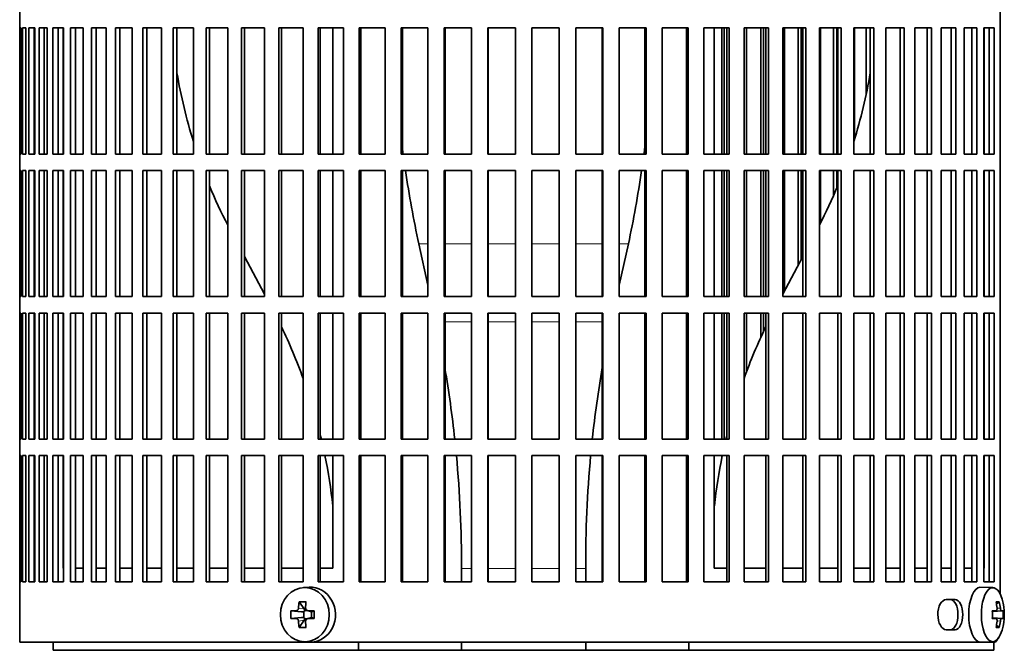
# Model space of a CAD drawing. Header units: millimetres. Extents: x 160 to 756, y -1041 to 1345.
# Tile 7 of 15: x 164 to 344, y 43 to 158. Entities that reach past the tile are written whole.
import ezdxf

# ---------------------------------------------------------------- set-up
doc = ezdxf.new("R2010")
doc.units = ezdxf.units.MM
for name, color, linetype in [('M5X8_UNI7687', 7, 'Continuous'), ('VSI134_FILTRO_A', 7, 'Continuous'), ('VSI134_FILTRO_B', 7, 'Continuous'), ('VSI134_SUPPORTO_', 7, 'Continuous')]:
    doc.layers.add(name, color=color, linetype=linetype)

# ---------------------------------------------------------------- blocks, each defined once
blk = doc.blocks.new('SE')
at = {"layer": 'M5X8_UNI7687', "color": 7, "linetype": 'Continuous', "lineweight": 35}
for p, q in [((217.14, 54.67), (216.09, 54.61)), ((341.96, 54.61), (339.7, 54.68)), ((213.81, 50.38), (215.76, 50.22)), ((215.3, 52.02), (216.21, 50.72)), ((216.35, 50.43), (216.84, 50.43)), ((216.83, 50.41), (217.59, 50.21)), ((218.05, 50.38), (217.63, 50.22)), ((341.86, 50.33), (342.53, 50.39)), ((343.83, 50.38), (341.86, 50.23)), ((343.13, 52.02), (342.62, 51.63)), ((213.81, 48.99), (215.76, 49.15)), ((215.3, 47.35), (216.21, 48.65)), ((216.18, 49.12), (216.18, 50.25)), ((216.8, 48.93), (216.35, 48.93)), ((217.59, 49.15), (216.83, 48.96)), ((217.54, 50.23), (217.54, 49.14)), ((218.05, 48.99), (217.63, 49.15)), ((343.83, 48.99), (341.86, 49.13)), ((342.53, 48.97), (341.86, 49.04)), ((343.13, 47.35), (342.62, 47.74)), ((216.09, 44.76), (217.14, 44.69)), ((339.7, 44.68), (341.96, 44.75))]:
    blk.add_line(p, q, dxfattribs=at)
at = {"layer": 'M5X8_UNI7687', "color": 4, "linetype": 'Continuous', "lineweight": 9}
for p, q in [((215.76, 50.22), (214.75, 50.39)), ((215.2, 50.89), (216.21, 50.72)), ((216.94, 50.39), (217.63, 50.22)), ((343.54, 50.39), (341.86, 50.24)), ((341.86, 50.33), (342.51, 50.39)), ((342.72, 50.84), (343.32, 50.89)), ((214.75, 48.97), (215.76, 49.15)), ((216.21, 48.65), (215.2, 48.48)), ((217.63, 49.15), (216.94, 48.97)), ((341.86, 49.13), (343.54, 48.97)), ((342.51, 48.97), (341.86, 49.04)), ((343.32, 48.48), (342.72, 48.53))]:
    blk.add_line(p, q, dxfattribs=at)
at = {"layer": 'M5X8_UNI7687', "color": 7, "linetype": 'Continuous', "lineweight": 35}
for centre, radius, start, end in [((334.05, 49.68), 10, 343.7273, 16.2727), ((224.39, 49.68), 10.6, 176.2556, 183.7444), ((216.95, 50.86), 0.465, 175.8523, 268.5202), ((168.69, 49.68), 49.36, 359.1963, 0.8037), ((334.43, 49.68), 9.42, 355.7871, 4.2129), ((216.95, 48.51), 0.465, 91.4799, 184.1476)]:
    blk.add_arc(centre, radius, start, end, dxfattribs=at)
blk.add_ellipse((216.35, 49.68), major_axis=(0, -4.93), ratio=0.906308, dxfattribs=at)
for centre, major_axis, ratio, start_param, end_param in [((217.41, 49.68), (0, -5), 0.906308, 0, 3.201231), ((339.67, 49.68), (0, -5), 0.422618, 3.141593, 6.283185), ((341.94, 49.68), (0, -4.93), 0.422618, 2.175256, 6.283185), ((220.02, 49.53), (-9.99, 0.37), 0.07899, -1.011873, -0.897313), ((220.16, 49.68), (0, 10), 0.5, 1.335108, 1.449667), ((219.1, 46.62), (-8.86, 2.7), 0.529916, -1.123958, -0.974266), ((215.95, 50.69), (0.019, -0.502), 0.906042, 0.483343, 1.010141), ((215.75, 50.72), (0.561, -0.512), 0.450112, 0.58713, 1.105331), ((219.88, 49.68), (0, 10), 0.34202, 1.335108, 1.449667), ((220.02, 49.53), (-9.99, 0.37), 0.07899, -1.36869, -1.254131), ((334.06, 49.53), (9.97, 0.79), 0.036834, 0.556003, 0.670562), ((337.35, 49.68), (0, -9.26), 0.488139, 1.49595, 1.645642), ((336.05, 46.62), (7.75, 5.06), 0.247104, 0.286808, 0.4365), ((334.13, 49.68), (0, 10), 0.866025, 4.833518, 4.948078), ((334, 49.68), (0, 10), 0.939693, 4.833518, 4.948078), ((334.06, 49.53), (9.97, 0.79), 0.036834, 0.199185, 0.313745), ((220.02, 49.84), (-9.99, -0.37), 0.07899, 0.897313, 1.011873), ((215.75, 50.72), (0.85, -0.111), 0.58208, 4.795805, 5.314006), ((215.75, 48.65), (0.85, 0.111), 0.58208, 0.96918, 1.487381), ((215.95, 48.68), (0.019, 0.502), 0.906042, 5.273044, 5.799842), ((215.75, 48.65), (0.561, 0.512), 0.450112, 5.177855, 5.696055), ((220.02, 49.84), (-9.99, -0.37), 0.07899, 1.254131, 1.36869), ((217.63, 50.72), (0.03, 0.507), 0.355475, 3.073309, 3.29989), ((217.63, 48.65), (0.03, -0.507), 0.355475, 2.983295, 3.209876), ((334.06, 49.84), (9.97, -0.79), 0.036834, -0.670562, -0.556003), ((334.06, 49.84), (9.97, -0.79), 0.036834, -0.313745, -0.199185), ((220.16, 49.68), (0, -10), 0.5, -1.449667, -1.335108), ((219.1, 52.75), (-8.86, -2.7), 0.529916, 0.974266, 1.123958), ((219.88, 49.68), (0, -10), 0.34202, -1.449667, -1.335108), ((341.94, 49.68), (0, -4.93), 0.422618, 0, 0.966337), ((334.13, 49.68), (0, -10), 0.866025, 1.335108, 1.449667), ((336.05, 52.75), (7.75, -5.06), 0.247104, -0.4365, -0.286808), ((334, 49.68), (0, -10), 0.939693, 1.335108, 1.449667), ((217.41, 49.68), (0, -5), 0.906308, 6.223547, 6.283185), ((339.67, 49.68), (0, -5), 0.422618, 0, 0.012961)]:
    blk.add_ellipse(centre, major_axis=major_axis, ratio=ratio, start_param=start_param, end_param=end_param, dxfattribs=at)
for points in [[(214.75, 50.39), (214.76, 50.39), (214.79, 50.4), (214.84, 50.4), (214.87, 50.42), (214.91, 50.43), (214.95, 50.45), (214.99, 50.48), (215.02, 50.51), (215.06, 50.54), (215.09, 50.58), (215.12, 50.62), (215.14, 50.66), (215.16, 50.7), (215.17, 50.75), (215.19, 50.79), (215.2, 50.84), (215.2, 50.87), (215.2, 50.89)], [(342.51, 50.39), (342.52, 50.39), (342.54, 50.4), (342.57, 50.4), (342.59, 50.42), (342.61, 50.43), (342.63, 50.45), (342.65, 50.48), (342.67, 50.51), (342.68, 50.54), (342.7, 50.58), (342.71, 50.62), (342.72, 50.66), (342.72, 50.7), (342.73, 50.75), (342.73, 50.79), (342.73, 50.84), (342.73, 50.87), (342.72, 50.89)], [(343.32, 50.89), (343.33, 50.87), (343.33, 50.84), (343.34, 50.79), (343.35, 50.75), (343.36, 50.7), (343.37, 50.66), (343.38, 50.62), (343.39, 50.58), (343.41, 50.54), (343.42, 50.51), (343.44, 50.48), (343.46, 50.45), (343.47, 50.43), (343.49, 50.42), (343.5, 50.4), (343.52, 50.4), (343.53, 50.39), (343.54, 50.39)], [(215.2, 48.48), (215.2, 48.49), (215.2, 48.53), (215.19, 48.57), (215.17, 48.62), (215.16, 48.66), (215.14, 48.71), (215.12, 48.75), (215.09, 48.79), (215.06, 48.83), (215.02, 48.86), (214.99, 48.89), (214.95, 48.91), (214.91, 48.93), (214.87, 48.95), (214.84, 48.96), (214.79, 48.97), (214.76, 48.97), (214.75, 48.97)], [(342.72, 48.48), (342.73, 48.49), (342.73, 48.53), (342.73, 48.57), (342.73, 48.62), (342.72, 48.66), (342.72, 48.71), (342.71, 48.75), (342.7, 48.79), (342.68, 48.83), (342.67, 48.86), (342.65, 48.89), (342.63, 48.91), (342.61, 48.93), (342.59, 48.95), (342.57, 48.96), (342.54, 48.97), (342.52, 48.97), (342.51, 48.97)], [(343.54, 48.97), (343.53, 48.97), (343.52, 48.97), (343.5, 48.96), (343.49, 48.95), (343.47, 48.93), (343.46, 48.91), (343.44, 48.89), (343.42, 48.86), (343.41, 48.83), (343.39, 48.79), (343.38, 48.75), (343.37, 48.71), (343.36, 48.66), (343.35, 48.62), (343.34, 48.57), (343.33, 48.53), (343.33, 48.49), (343.32, 48.48)]]:
    blk.add_open_spline(points, degree=3, dxfattribs=at)
at = {"layer": 'VSI134_FILTRO_A', "color": 7, "linetype": 'Continuous', "lineweight": 35}
for p, q in [((164.29, 245.68), (164.29, 44.68)), ((343.28, 230.68), (343.28, 53.46)), ((164.3, 156.68), (164.3, 133.68)), ((164.52, 156.68), (164.3, 156.68)), ((164.52, 156.68), (164.52, 133.68)), ((164.78, 156.68), (164.78, 133.68)), ((165.44, 156.68), (164.78, 156.68)), ((165.44, 156.68), (165.44, 133.68)), ((165.96, 156.68), (165.96, 133.68)), ((167.04, 156.68), (165.96, 156.68)), ((166.94, 156.68), (166.94, 133.68)), ((167.04, 156.68), (167.04, 133.68)), ((167.83, 156.68), (167.83, 133.68)), ((169.33, 156.68), (167.83, 156.68)), ((168.78, 156.68), (168.78, 133.68)), ((169.33, 156.68), (169.33, 133.68)), ((170.37, 156.68), (170.37, 133.68)), ((172.28, 156.68), (170.37, 156.68)), ((171.29, 156.68), (171.29, 133.68)), ((172.28, 156.68), (172.28, 133.68)), ((173.56, 156.68), (173.56, 133.68)), ((175.87, 156.68), (173.56, 156.68)), ((174.45, 156.68), (174.45, 133.68)), ((175.87, 156.68), (175.87, 133.68)), ((177.38, 156.68), (177.38, 133.68)), ((180.07, 156.68), (177.38, 156.68)), ((178.23, 156.68), (178.23, 133.68)), ((180.07, 156.68), (180.07, 133.68)), ((181.81, 156.68), (181.81, 133.68)), ((184.85, 156.68), (181.81, 156.68)), ((182.6, 156.68), (182.6, 133.68)), ((184.85, 156.68), (184.85, 133.68)), ((186.8, 156.68), (186.8, 133.68)), ((190.17, 156.68), (186.8, 156.68)), ((187.53, 156.68), (187.53, 133.68)), ((190.17, 156.68), (190.17, 133.68)), ((196, 156.68), (192.32, 156.68)), ((192.32, 156.68), (192.32, 133.68)), ((192.99, 156.68), (192.99, 133.68)), ((196, 156.68), (196, 133.68)), ((202.29, 156.68), (198.32, 156.68)), ((198.32, 156.68), (198.32, 133.68)), ((198.93, 156.68), (198.93, 133.68)), ((202.29, 156.68), (202.29, 133.68)), ((208.98, 156.68), (204.77, 156.68)), ((204.77, 156.68), (204.77, 133.68)), ((205.31, 156.68), (205.31, 133.68)), ((208.98, 156.68), (208.98, 133.68)), ((216.04, 156.68), (211.61, 156.68)), ((211.61, 156.68), (211.61, 133.68)), ((212.07, 156.68), (212.07, 133.68)), ((216.04, 156.68), (216.04, 133.68)), ((223.41, 156.68), (218.79, 156.68)), ((218.79, 156.68), (218.79, 133.68)), ((219.17, 156.68), (219.17, 133.68)), ((223.41, 156.68), (223.41, 133.68)), ((231.02, 156.68), (226.25, 156.68)), ((226.25, 156.68), (226.25, 133.68)), ((226.55, 156.68), (226.55, 133.68)), ((231.02, 156.68), (231.02, 133.68)), ((238.83, 156.68), (233.94, 156.68)), ((233.94, 156.68), (233.94, 133.68)), ((234.16, 156.68), (234.16, 133.68)), ((238.83, 156.68), (238.83, 133.68)), ((246.76, 156.68), (241.81, 156.68)), ((241.81, 156.68), (241.81, 133.68)), ((241.94, 156.68), (241.94, 133.68)), ((246.76, 156.68), (246.76, 133.68)), ((254.78, 156.68), (249.78, 156.68)), ((249.78, 156.68), (249.78, 133.68)), ((249.82, 156.68), (249.82, 133.68)), ((254.78, 156.68), (254.78, 133.68)), ((262.8, 156.68), (257.8, 156.68)), ((257.8, 156.68), (257.8, 133.68)), ((262.76, 156.68), (262.76, 133.68)), ((262.8, 156.68), (262.8, 133.68)), ((270.77, 156.68), (265.82, 156.68)), ((265.82, 156.68), (265.82, 133.68)), ((270.64, 156.68), (270.64, 133.68)), ((270.77, 156.68), (270.77, 133.68)), ((278.64, 156.68), (273.75, 156.68)), ((273.75, 156.68), (273.75, 133.68)), ((278.42, 156.68), (278.42, 133.68)), ((278.64, 156.68), (278.64, 133.68)), ((286.33, 156.68), (281.56, 156.68)), ((281.56, 156.68), (281.56, 133.68)), ((286.03, 156.68), (286.03, 133.68)), ((286.33, 156.68), (286.33, 133.68)), ((293.79, 156.68), (289.17, 156.68)), ((289.17, 156.68), (289.17, 133.68)), ((293.41, 156.68), (293.41, 133.68)), ((293.79, 156.68), (293.79, 133.68)), ((300.97, 156.68), (296.54, 156.68)), ((296.54, 156.68), (296.54, 133.68)), ((300.51, 156.68), (300.51, 133.68)), ((300.97, 156.68), (300.97, 133.68)), ((307.81, 156.68), (303.59, 156.68)), ((303.59, 156.68), (303.59, 133.68)), ((307.27, 156.68), (307.27, 133.68)), ((307.81, 156.68), (307.81, 133.68)), ((314.26, 156.68), (310.29, 156.68)), ((310.29, 156.68), (310.29, 133.68)), ((313.65, 156.68), (313.65, 133.68)), ((314.26, 156.68), (314.26, 133.68)), ((320.26, 156.68), (316.58, 156.68)), ((316.58, 156.68), (316.58, 133.68)), ((319.59, 156.68), (319.59, 133.68)), ((320.26, 156.68), (320.26, 133.68)), ((325.78, 156.68), (322.41, 156.68)), ((322.41, 156.68), (322.41, 133.68)), ((325.05, 156.68), (325.05, 133.68)), ((325.78, 156.68), (325.78, 133.68)), ((330.77, 156.68), (327.73, 156.68)), ((327.73, 156.68), (327.73, 133.68)), ((329.98, 156.68), (329.98, 133.68)), ((330.77, 156.68), (330.77, 133.68)), ((335.2, 156.68), (332.51, 156.68)), ((332.51, 156.68), (332.51, 133.68)), ((334.35, 156.68), (334.35, 133.68)), ((335.2, 156.68), (335.2, 133.68)), ((339.02, 156.68), (336.71, 156.68)), ((336.71, 156.68), (336.71, 133.68)), ((338.13, 156.68), (338.13, 133.68)), ((339.02, 156.68), (339.02, 133.68)), ((342.21, 156.68), (340.3, 156.68)), ((340.3, 156.68), (340.3, 133.68)), ((341.29, 156.68), (341.29, 133.68)), ((342.21, 156.68), (342.21, 133.68)), ((164.52, 133.68), (164.3, 133.68)), ((165.44, 133.68), (164.78, 133.68)), ((167.04, 133.68), (165.96, 133.68)), ((169.33, 133.68), (167.83, 133.68)), ((172.28, 133.68), (170.37, 133.68)), ((175.87, 133.68), (173.56, 133.68)), ((180.07, 133.68), (177.38, 133.68)), ((184.85, 133.68), (181.81, 133.68)), ((190.17, 133.68), (186.8, 133.68)), ((196, 133.68), (192.32, 133.68)), ((202.29, 133.68), (198.32, 133.68)), ((208.98, 133.68), (204.77, 133.68)), ((216.04, 133.68), (211.61, 133.68)), ((223.41, 133.68), (218.79, 133.68)), ((231.02, 133.68), (226.25, 133.68)), ((238.83, 133.68), (233.94, 133.68)), ((246.76, 133.68), (241.81, 133.68)), ((254.78, 133.68), (249.78, 133.68)), ((262.8, 133.68), (257.8, 133.68)), ((270.77, 133.68), (265.82, 133.68)), ((278.64, 133.68), (273.75, 133.68)), ((286.33, 133.68), (281.56, 133.68)), ((293.79, 133.68), (289.17, 133.68)), ((300.97, 133.68), (296.54, 133.68)), ((307.81, 133.68), (303.59, 133.68)), ((314.26, 133.68), (310.29, 133.68)), ((320.26, 133.68), (316.58, 133.68)), ((325.78, 133.68), (322.41, 133.68)), ((330.77, 133.68), (327.73, 133.68)), ((335.2, 133.68), (332.51, 133.68)), ((339.02, 133.68), (336.71, 133.68)), ((342.21, 133.68), (340.3, 133.68)), ((164.3, 130.68), (164.3, 107.68)), ((164.52, 130.68), (164.3, 130.68)), ((164.52, 130.68), (164.52, 107.68)), ((164.78, 130.68), (164.78, 107.68)), ((165.44, 130.68), (164.78, 130.68)), ((165.44, 130.68), (165.44, 107.68)), ((165.96, 130.68), (165.96, 107.68)), ((167.04, 130.68), (165.96, 130.68)), ((166.94, 130.68), (166.94, 107.68)), ((167.04, 130.68), (167.04, 107.68)), ((167.83, 130.68), (167.83, 107.68)), ((169.33, 130.68), (167.83, 130.68)), ((168.78, 130.68), (168.78, 107.68)), ((169.33, 130.68), (169.33, 107.68)), ((170.37, 130.68), (170.37, 107.68)), ((172.28, 130.68), (170.37, 130.68)), ((171.29, 130.68), (171.29, 107.68)), ((172.28, 130.68), (172.28, 107.68)), ((173.56, 130.68), (173.56, 107.68)), ((175.87, 130.68), (173.56, 130.68)), ((174.45, 130.68), (174.45, 107.68)), ((175.87, 130.68), (175.87, 107.68)), ((177.38, 130.68), (177.38, 107.68)), ((180.07, 130.68), (177.38, 130.68)), ((178.23, 130.68), (178.23, 107.68)), ((180.07, 130.68), (180.07, 107.68)), ((181.81, 130.68), (181.81, 107.68)), ((184.85, 130.68), (181.81, 130.68)), ((182.6, 130.68), (182.6, 107.68)), ((184.85, 130.68), (184.85, 107.68)), ((186.8, 130.68), (186.8, 107.68)), ((190.17, 130.68), (186.8, 130.68)), ((187.53, 130.68), (187.53, 107.68)), ((190.17, 130.68), (190.17, 107.68)), ((196, 130.68), (192.32, 130.68)), ((192.32, 130.68), (192.32, 107.68)), ((192.99, 130.68), (192.99, 107.68)), ((196, 130.68), (196, 107.68)), ((202.29, 130.68), (198.32, 130.68)), ((198.32, 130.68), (198.32, 107.68)), ((198.93, 130.68), (198.93, 107.68)), ((202.29, 130.68), (202.29, 107.68)), ((208.98, 130.68), (204.77, 130.68)), ((204.77, 130.68), (204.77, 107.68)), ((205.31, 130.68), (205.31, 107.68)), ((208.98, 130.68), (208.98, 107.68)), ((216.04, 130.68), (211.61, 130.68)), ((211.61, 130.68), (211.61, 107.68)), ((212.07, 130.68), (212.07, 107.68)), ((216.04, 130.68), (216.04, 107.68)), ((223.41, 130.68), (218.79, 130.68)), ((218.79, 130.68), (218.79, 107.68)), ((219.17, 130.68), (219.17, 107.68)), ((223.41, 130.68), (223.41, 107.68)), ((231.02, 130.68), (226.25, 130.68)), ((226.25, 130.68), (226.25, 107.68)), ((226.55, 130.68), (226.55, 107.68)), ((231.02, 130.68), (231.02, 107.68)), ((238.83, 130.68), (233.94, 130.68)), ((233.94, 130.68), (233.94, 107.68)), ((234.16, 130.68), (234.16, 107.68)), ((238.83, 130.68), (238.83, 107.68)), ((246.76, 130.68), (241.81, 130.68)), ((241.81, 130.68), (241.81, 107.68)), ((241.94, 130.68), (241.94, 107.68)), ((246.76, 130.68), (246.76, 107.68)), ((254.78, 130.68), (249.78, 130.68)), ((249.78, 130.68), (249.78, 107.68)), ((249.82, 130.68), (249.82, 107.68)), ((254.78, 130.68), (254.78, 107.68)), ((262.8, 130.68), (257.8, 130.68)), ((257.8, 130.68), (257.8, 107.68)), ((262.76, 130.68), (262.76, 107.68)), ((262.8, 130.68), (262.8, 107.68)), ((270.77, 130.68), (265.82, 130.68)), ((265.82, 130.68), (265.82, 107.68)), ((270.64, 130.68), (270.64, 107.68)), ((270.77, 130.68), (270.77, 107.68)), ((278.64, 130.68), (273.75, 130.68)), ((273.75, 130.68), (273.75, 107.68)), ((278.42, 130.68), (278.42, 107.68)), ((278.64, 130.68), (278.64, 107.68)), ((286.33, 130.68), (281.56, 130.68)), ((281.56, 130.68), (281.56, 107.68)), ((286.03, 130.68), (286.03, 107.68)), ((286.33, 130.68), (286.33, 107.68)), ((293.79, 130.68), (289.17, 130.68)), ((289.17, 130.68), (289.17, 107.68)), ((293.41, 130.68), (293.41, 107.68)), ((293.79, 130.68), (293.79, 107.68)), ((300.97, 130.68), (296.54, 130.68)), ((296.54, 130.68), (296.54, 107.68)), ((300.51, 130.68), (300.51, 107.68)), ((300.97, 130.68), (300.97, 107.68)), ((307.81, 130.68), (303.59, 130.68)), ((303.59, 130.68), (303.59, 107.68)), ((307.27, 130.68), (307.27, 107.68)), ((307.81, 130.68), (307.81, 107.68)), ((314.26, 130.68), (310.29, 130.68)), ((310.29, 130.68), (310.29, 107.68)), ((313.65, 130.68), (313.65, 107.68)), ((314.26, 130.68), (314.26, 107.68)), ((320.26, 130.68), (316.58, 130.68)), ((316.58, 130.68), (316.58, 107.68)), ((319.59, 130.68), (319.59, 107.68)), ((320.26, 130.68), (320.26, 107.68)), ((325.78, 130.68), (322.41, 130.68)), ((322.41, 130.68), (322.41, 107.68)), ((325.05, 130.68), (325.05, 107.68)), ((325.78, 130.68), (325.78, 107.68)), ((330.77, 130.68), (327.73, 130.68)), ((327.73, 130.68), (327.73, 107.68)), ((329.98, 130.68), (329.98, 107.68)), ((330.77, 130.68), (330.77, 107.68)), ((335.2, 130.68), (332.51, 130.68)), ((332.51, 130.68), (332.51, 107.68)), ((334.35, 130.68), (334.35, 107.68)), ((335.2, 130.68), (335.2, 107.68)), ((339.02, 130.68), (336.71, 130.68)), ((336.71, 130.68), (336.71, 107.68)), ((338.13, 130.68), (338.13, 107.68)), ((339.02, 130.68), (339.02, 107.68)), ((342.21, 130.68), (340.3, 130.68)), ((340.3, 130.68), (340.3, 107.68)), ((341.29, 130.68), (341.29, 107.68)), ((342.21, 130.68), (342.21, 107.68)), ((164.52, 107.68), (164.3, 107.68)), ((165.44, 107.68), (164.78, 107.68)), ((167.04, 107.68), (165.96, 107.68)), ((169.33, 107.68), (167.83, 107.68)), ((172.28, 107.68), (170.37, 107.68)), ((175.87, 107.68), (173.56, 107.68)), ((180.07, 107.68), (177.38, 107.68)), ((184.85, 107.68), (181.81, 107.68)), ((190.17, 107.68), (186.8, 107.68)), ((196, 107.68), (192.32, 107.68)), ((202.29, 107.68), (198.32, 107.68)), ((208.98, 107.68), (204.77, 107.68)), ((216.04, 107.68), (211.61, 107.68)), ((223.41, 107.68), (218.79, 107.68)), ((231.02, 107.68), (226.25, 107.68)), ((238.83, 107.68), (233.94, 107.68)), ((246.76, 107.68), (241.81, 107.68)), ((254.78, 107.68), (249.78, 107.68)), ((262.8, 107.68), (257.8, 107.68)), ((270.77, 107.68), (265.82, 107.68)), ((278.64, 107.68), (273.75, 107.68)), ((286.33, 107.68), (281.56, 107.68)), ((293.79, 107.68), (289.17, 107.68)), ((300.97, 107.68), (296.54, 107.68)), ((307.81, 107.68), (303.59, 107.68)), ((314.26, 107.68), (310.29, 107.68)), ((320.26, 107.68), (316.58, 107.68)), ((325.78, 107.68), (322.41, 107.68)), ((330.77, 107.68), (327.73, 107.68)), ((335.2, 107.68), (332.51, 107.68)), ((339.02, 107.68), (336.71, 107.68)), ((342.21, 107.68), (340.3, 107.68)), ((164.3, 104.68), (164.3, 81.68)), ((164.52, 104.68), (164.3, 104.68)), ((164.52, 104.68), (164.52, 81.68)), ((164.78, 104.68), (164.78, 81.68)), ((165.44, 104.68), (164.78, 104.68)), ((165.44, 104.68), (165.44, 81.68)), ((165.96, 104.68), (165.96, 81.68)), ((167.04, 104.68), (165.96, 104.68)), ((166.94, 104.68), (166.94, 81.68)), ((167.04, 104.68), (167.04, 81.68)), ((167.83, 104.68), (167.83, 81.68)), ((169.33, 104.68), (167.83, 104.68)), ((168.78, 104.68), (168.78, 81.68)), ((169.33, 104.68), (169.33, 81.68)), ((170.37, 104.68), (170.37, 81.68)), ((172.28, 104.68), (170.37, 104.68)), ((171.29, 104.68), (171.29, 81.68)), ((172.28, 104.68), (172.28, 81.68)), ((173.56, 104.68), (173.56, 81.68)), ((175.87, 104.68), (173.56, 104.68)), ((174.45, 104.68), (174.45, 81.68)), ((175.87, 104.68), (175.87, 81.68)), ((177.38, 104.68), (177.38, 81.68)), ((180.07, 104.68), (177.38, 104.68)), ((178.23, 104.68), (178.23, 81.68)), ((180.07, 104.68), (180.07, 81.68)), ((181.81, 104.68), (181.81, 81.68)), ((184.85, 104.68), (181.81, 104.68)), ((182.6, 104.68), (182.6, 81.68)), ((184.85, 104.68), (184.85, 81.68)), ((186.8, 104.68), (186.8, 81.68)), ((190.17, 104.68), (186.8, 104.68)), ((187.53, 104.68), (187.53, 81.68)), ((190.17, 104.68), (190.17, 81.68)), ((196, 104.68), (192.32, 104.68)), ((192.32, 104.68), (192.32, 81.68)), ((192.99, 104.68), (192.99, 81.68)), ((196, 104.68), (196, 81.68)), ((202.29, 104.68), (198.32, 104.68)), ((198.32, 104.68), (198.32, 81.68)), ((198.93, 104.68), (198.93, 81.68)), ((202.29, 104.68), (202.29, 81.68)), ((208.98, 104.68), (204.77, 104.68)), ((204.77, 104.68), (204.77, 81.68)), ((205.31, 104.68), (205.31, 81.68)), ((208.98, 104.68), (208.98, 81.68)), ((216.04, 104.68), (211.61, 104.68)), ((211.61, 104.68), (211.61, 81.68)), ((212.07, 104.68), (212.07, 81.68)), ((216.04, 104.68), (216.04, 81.68)), ((223.41, 104.68), (218.79, 104.68)), ((218.79, 104.68), (218.79, 81.68)), ((219.17, 104.68), (219.17, 81.68)), ((223.41, 104.68), (223.41, 81.68)), ((231.02, 104.68), (226.25, 104.68)), ((226.25, 104.68), (226.25, 81.68)), ((226.55, 104.68), (226.55, 81.68)), ((231.02, 104.68), (231.02, 81.68)), ((238.83, 104.68), (233.94, 104.68)), ((233.94, 104.68), (233.94, 81.68)), ((234.16, 104.68), (234.16, 81.68)), ((238.83, 104.68), (238.83, 81.68)), ((246.76, 104.68), (241.81, 104.68)), ((241.81, 104.68), (241.81, 81.68)), ((241.94, 104.68), (241.94, 81.68)), ((246.76, 104.68), (246.76, 81.68)), ((254.78, 104.68), (249.78, 104.68)), ((249.78, 104.68), (249.78, 81.68)), ((249.82, 104.68), (249.82, 81.68)), ((254.78, 104.68), (254.78, 81.68)), ((262.8, 104.68), (257.8, 104.68)), ((257.8, 104.68), (257.8, 81.68)), ((262.76, 104.68), (262.76, 81.68)), ((262.8, 104.68), (262.8, 81.68)), ((270.77, 104.68), (265.82, 104.68)), ((265.82, 104.68), (265.82, 81.68)), ((270.64, 104.68), (270.64, 81.68)), ((270.77, 104.68), (270.77, 81.68)), ((278.64, 104.68), (273.75, 104.68)), ((273.75, 104.68), (273.75, 81.68)), ((278.42, 104.68), (278.42, 81.68)), ((278.64, 104.68), (278.64, 81.68)), ((286.33, 104.68), (281.56, 104.68)), ((281.56, 104.68), (281.56, 81.68)), ((286.03, 104.68), (286.03, 81.68)), ((286.33, 104.68), (286.33, 81.68)), ((293.79, 104.68), (289.17, 104.68)), ((289.17, 104.68), (289.17, 81.68)), ((293.41, 104.68), (293.41, 81.68)), ((293.79, 104.68), (293.79, 81.68)), ((300.97, 104.68), (296.54, 104.68)), ((296.54, 104.68), (296.54, 81.68)), ((300.51, 104.68), (300.51, 81.68)), ((300.97, 104.68), (300.97, 81.68)), ((307.81, 104.68), (303.59, 104.68)), ((303.59, 104.68), (303.59, 81.68)), ((307.27, 104.68), (307.27, 81.68)), ((307.81, 104.68), (307.81, 81.68)), ((314.26, 104.68), (310.29, 104.68)), ((310.29, 104.68), (310.29, 81.68)), ((313.65, 104.68), (313.65, 81.68)), ((314.26, 104.68), (314.26, 81.68)), ((320.26, 104.68), (316.58, 104.68)), ((316.58, 104.68), (316.58, 81.68)), ((319.59, 104.68), (319.59, 81.68)), ((320.26, 104.68), (320.26, 81.68)), ((325.78, 104.68), (322.41, 104.68)), ((322.41, 104.68), (322.41, 81.68)), ((325.05, 104.68), (325.05, 81.68)), ((325.78, 104.68), (325.78, 81.68)), ((330.77, 104.68), (327.73, 104.68)), ((327.73, 104.68), (327.73, 81.68)), ((329.98, 104.68), (329.98, 81.68)), ((330.77, 104.68), (330.77, 81.68)), ((335.2, 104.68), (332.51, 104.68)), ((332.51, 104.68), (332.51, 81.68)), ((334.35, 104.68), (334.35, 81.68)), ((335.2, 104.68), (335.2, 81.68)), ((339.02, 104.68), (336.71, 104.68)), ((336.71, 104.68), (336.71, 81.68)), ((338.13, 104.68), (338.13, 81.68)), ((339.02, 104.68), (339.02, 81.68)), ((342.21, 104.68), (340.3, 104.68)), ((340.3, 104.68), (340.3, 81.68)), ((341.29, 104.68), (341.29, 81.68)), ((342.21, 104.68), (342.21, 81.68)), ((164.52, 81.68), (164.3, 81.68)), ((165.44, 81.68), (164.78, 81.68)), ((167.04, 81.68), (165.96, 81.68)), ((169.33, 81.68), (167.83, 81.68)), ((172.28, 81.68), (170.37, 81.68)), ((175.87, 81.68), (173.56, 81.68)), ((180.07, 81.68), (177.38, 81.68)), ((184.85, 81.68), (181.81, 81.68)), ((190.17, 81.68), (186.8, 81.68)), ((196, 81.68), (192.32, 81.68)), ((202.29, 81.68), (198.32, 81.68)), ((208.98, 81.68), (204.77, 81.68)), ((216.04, 81.68), (211.61, 81.68)), ((223.41, 81.68), (218.79, 81.68)), ((231.02, 81.68), (226.25, 81.68)), ((238.83, 81.68), (233.94, 81.68)), ((246.76, 81.68), (241.81, 81.68)), ((254.78, 81.68), (249.78, 81.68)), ((262.8, 81.68), (257.8, 81.68)), ((270.77, 81.68), (265.82, 81.68)), ((278.64, 81.68), (273.75, 81.68)), ((286.33, 81.68), (281.56, 81.68)), ((293.79, 81.68), (289.17, 81.68)), ((300.97, 81.68), (296.54, 81.68)), ((307.81, 81.68), (303.59, 81.68)), ((314.26, 81.68), (310.29, 81.68)), ((320.26, 81.68), (316.58, 81.68)), ((325.78, 81.68), (322.41, 81.68)), ((330.77, 81.68), (327.73, 81.68)), ((335.2, 81.68), (332.51, 81.68)), ((339.02, 81.68), (336.71, 81.68)), ((342.21, 81.68), (340.3, 81.68)), ((164.3, 78.68), (164.3, 55.68)), ((164.52, 78.68), (164.3, 78.68)), ((164.52, 78.68), (164.52, 55.68)), ((164.78, 78.68), (164.78, 55.68)), ((165.44, 78.68), (164.78, 78.68)), ((165.44, 78.68), (165.44, 55.68)), ((165.96, 78.68), (165.96, 55.68)), ((167.04, 78.68), (165.96, 78.68)), ((166.94, 78.68), (166.94, 55.68)), ((167.04, 78.68), (167.04, 55.68)), ((167.83, 78.68), (167.83, 55.68)), ((169.33, 78.68), (167.83, 78.68)), ((168.78, 78.68), (168.78, 55.68)), ((169.33, 78.68), (169.33, 55.68)), ((170.37, 78.68), (170.37, 55.68)), ((172.28, 78.68), (170.37, 78.68)), ((171.29, 78.68), (171.29, 55.68)), ((172.28, 78.68), (172.28, 55.68)), ((173.56, 78.68), (173.56, 55.68)), ((175.87, 78.68), (173.56, 78.68)), ((174.45, 78.68), (174.45, 55.68)), ((175.87, 78.68), (175.87, 55.68)), ((177.38, 78.68), (177.38, 55.68)), ((180.07, 78.68), (177.38, 78.68)), ((178.23, 78.68), (178.23, 55.68)), ((180.07, 78.68), (180.07, 55.68)), ((181.81, 78.68), (181.81, 55.68)), ((184.85, 78.68), (181.81, 78.68)), ((182.6, 78.68), (182.6, 55.68)), ((184.85, 78.68), (184.85, 55.68)), ((186.8, 78.68), (186.8, 55.68)), ((190.17, 78.68), (186.8, 78.68)), ((187.53, 78.68), (187.53, 55.68)), ((190.17, 78.68), (190.17, 55.68)), ((196, 78.68), (192.32, 78.68)), ((192.32, 78.68), (192.32, 55.68)), ((192.99, 78.68), (192.99, 55.68)), ((196, 78.68), (196, 55.68)), ((202.29, 78.68), (198.32, 78.68)), ((198.32, 78.68), (198.32, 55.68)), ((198.93, 78.68), (198.93, 55.68)), ((202.29, 78.68), (202.29, 55.68)), ((208.98, 78.68), (204.77, 78.68)), ((204.77, 78.68), (204.77, 55.68)), ((205.31, 78.68), (205.31, 55.68)), ((208.98, 78.68), (208.98, 55.68)), ((216.04, 78.68), (211.61, 78.68)), ((211.61, 78.68), (211.61, 55.68)), ((212.07, 78.68), (212.07, 55.68)), ((216.04, 78.68), (216.04, 55.68)), ((223.41, 78.68), (218.79, 78.68)), ((218.79, 78.68), (218.79, 55.68)), ((219.17, 78.68), (219.17, 55.68)), ((223.41, 78.68), (223.41, 55.68)), ((231.02, 78.68), (226.25, 78.68)), ((226.25, 78.68), (226.25, 55.68)), ((226.55, 78.68), (226.55, 55.68)), ((231.02, 78.68), (231.02, 55.68)), ((238.83, 78.68), (233.94, 78.68)), ((233.94, 78.68), (233.94, 55.68)), ((234.16, 78.68), (234.16, 55.68)), ((238.83, 78.68), (238.83, 55.68)), ((246.76, 78.68), (241.81, 78.68)), ((241.81, 78.68), (241.81, 55.68)), ((241.94, 78.68), (241.94, 55.68)), ((246.76, 78.68), (246.76, 55.68)), ((254.78, 78.68), (249.78, 78.68)), ((249.78, 78.68), (249.78, 55.68)), ((249.82, 78.68), (249.82, 55.68)), ((254.78, 78.68), (254.78, 55.68)), ((262.8, 78.68), (257.8, 78.68)), ((257.8, 78.68), (257.8, 55.68)), ((262.76, 78.68), (262.76, 55.68)), ((262.8, 78.68), (262.8, 55.68)), ((270.77, 78.68), (265.82, 78.68)), ((265.82, 78.68), (265.82, 55.68)), ((270.64, 78.68), (270.64, 55.68)), ((270.77, 78.68), (270.77, 55.68)), ((278.64, 78.68), (273.75, 78.68)), ((273.75, 78.68), (273.75, 55.68)), ((278.42, 78.68), (278.42, 55.68)), ((278.64, 78.68), (278.64, 55.68)), ((286.33, 78.68), (281.56, 78.68)), ((281.56, 78.68), (281.56, 55.68)), ((286.03, 78.68), (286.03, 55.68)), ((286.33, 78.68), (286.33, 55.68)), ((293.79, 78.68), (289.17, 78.68)), ((289.17, 78.68), (289.17, 55.68)), ((293.41, 78.68), (293.41, 55.68)), ((293.79, 78.68), (293.79, 55.68)), ((300.97, 78.68), (296.54, 78.68)), ((296.54, 78.68), (296.54, 55.68)), ((300.51, 78.68), (300.51, 55.68)), ((300.97, 78.68), (300.97, 55.68)), ((307.81, 78.68), (303.59, 78.68)), ((303.59, 78.68), (303.59, 55.68)), ((307.27, 78.68), (307.27, 55.68)), ((307.81, 78.68), (307.81, 55.68)), ((314.26, 78.68), (310.29, 78.68)), ((310.29, 78.68), (310.29, 55.68)), ((313.65, 78.68), (313.65, 55.68)), ((314.26, 78.68), (314.26, 55.68)), ((320.26, 78.68), (316.58, 78.68)), ((316.58, 78.68), (316.58, 55.68)), ((319.59, 78.68), (319.59, 55.68)), ((320.26, 78.68), (320.26, 55.68)), ((325.78, 78.68), (322.41, 78.68)), ((322.41, 78.68), (322.41, 55.68)), ((325.05, 78.68), (325.05, 55.68)), ((325.78, 78.68), (325.78, 55.68)), ((330.77, 78.68), (327.73, 78.68)), ((327.73, 78.68), (327.73, 55.68)), ((329.98, 78.68), (329.98, 55.68)), ((330.77, 78.68), (330.77, 55.68)), ((335.2, 78.68), (332.51, 78.68)), ((332.51, 78.68), (332.51, 55.68)), ((334.35, 78.68), (334.35, 55.68)), ((335.2, 78.68), (335.2, 55.68)), ((339.02, 78.68), (336.71, 78.68)), ((336.71, 78.68), (336.71, 55.68)), ((338.13, 78.68), (338.13, 55.68)), ((339.02, 78.68), (339.02, 55.68)), ((342.21, 78.68), (340.3, 78.68)), ((340.3, 78.68), (340.3, 55.68)), ((341.29, 78.68), (341.29, 55.68)), ((342.21, 78.68), (342.21, 55.68)), ((164.52, 55.68), (164.3, 55.68)), ((165.44, 55.68), (164.78, 55.68)), ((167.04, 55.68), (165.96, 55.68)), ((169.33, 55.68), (167.83, 55.68)), ((172.28, 55.68), (170.37, 55.68)), ((175.87, 55.68), (173.56, 55.68)), ((180.07, 55.68), (177.38, 55.68)), ((184.85, 55.68), (181.81, 55.68)), ((190.17, 55.68), (186.8, 55.68)), ((196, 55.68), (192.32, 55.68)), ((202.29, 55.68), (198.32, 55.68)), ((208.98, 55.68), (204.77, 55.68)), ((216.04, 55.68), (211.61, 55.68)), ((223.41, 55.68), (218.79, 55.68)), ((231.02, 55.68), (226.25, 55.68)), ((238.83, 55.68), (233.94, 55.68)), ((246.76, 55.68), (241.81, 55.68)), ((254.78, 55.68), (249.78, 55.68)), ((262.8, 55.68), (257.8, 55.68)), ((270.77, 55.68), (265.82, 55.68)), ((278.64, 55.68), (273.75, 55.68)), ((286.33, 55.68), (281.56, 55.68)), ((293.79, 55.68), (289.17, 55.68)), ((300.97, 55.68), (296.54, 55.68)), ((307.81, 55.68), (303.59, 55.68)), ((314.26, 55.68), (310.29, 55.68)), ((320.26, 55.68), (316.58, 55.68)), ((325.78, 55.68), (322.41, 55.68)), ((330.77, 55.68), (327.73, 55.68)), ((335.2, 55.68), (332.51, 55.68)), ((339.02, 55.68), (336.71, 55.68)), ((342.21, 55.68), (340.3, 55.68)), ((335.07, 52.43), (333.45, 52.43)), ((333.45, 46.93), (335.07, 46.93)), ((342.25, 44.68), (164.29, 44.68))]:
    blk.add_line(p, q, dxfattribs=at)
for points, knots in [([(333.45, 46.93), (333.05, 46.93), (332.66, 47.23), (332.09, 48.25), (331.92, 48.96), (331.91, 50.4), (332.08, 51.11), (332.66, 52.14), (333.05, 52.43), (333.45, 52.43)], [0, 0, 0, 0, 0.25, 0.25, 0.5, 0.5, 0.75, 0.75, 1, 1, 1, 1]), ([(334.21, 52.43), (334.58, 52.43), (334.94, 52.14), (335.45, 51.12), (335.59, 50.4), (335.59, 48.97), (335.45, 48.25), (334.94, 47.23), (334.58, 46.93), (334.21, 46.93)], [0, 0, 0, 0, 0.25, 0.25, 0.5, 0.5, 0.75, 0.75, 1, 1, 1, 1]), ([(335.07, 46.93), (335.44, 46.93), (335.8, 47.23), (336.31, 48.25), (336.45, 48.96), (336.45, 50.4), (336.31, 51.11), (335.8, 52.14), (335.44, 52.43), (335.07, 52.43)], [0, 0, 0, 0, 0.25, 0.25, 0.5, 0.5, 0.75, 0.75, 1, 1, 1, 1]), ([(342.25, 44.68), (342.33, 44.68), (342.39, 44.7), (342.53, 44.78), (342.59, 44.84), (342.72, 44.99), (342.78, 45.08), (342.87, 45.27), (342.91, 45.36), (342.95, 45.46)], [0, 0, 0, 0, 0.125, 0.125, 0.25, 0.25, 0.375, 0.375, 0.4673836, 0.4673836, 0.4673836, 0.4673836])]:
    blk.add_open_spline(points, degree=3, knots=knots, dxfattribs=at)
at = {"layer": 'VSI134_FILTRO_B', "color": 7, "linetype": 'Continuous', "lineweight": 35}
for p, q in [((292.47, 156.68), (292.47, 133.68)), ((292.89, 156.68), (292.89, 133.68)), ((297, 156.68), (297, 133.68)), ((299.61, 156.68), (299.61, 133.68)), ((300.11, 156.68), (300.11, 133.68)), ((303.94, 156.68), (303.94, 133.68)), ((306.42, 156.68), (306.42, 133.68)), ((306.99, 156.68), (306.99, 133.68)), ((310.51, 156.68), (310.51, 133.68)), ((312.85, 156.68), (312.85, 133.68)), ((313.49, 156.68), (313.49, 133.68)), ((316.68, 156.68), (316.68, 136.28)), ((318.84, 156.68), (318.84, 144.62)), ((319.55, 156.68), (319.55, 148.29)), ((292.47, 130.68), (292.47, 107.68)), ((292.89, 130.68), (292.89, 107.68)), ((297, 130.68), (297, 107.68)), ((299.61, 130.68), (299.61, 107.68)), ((300.11, 130.68), (300.11, 107.68)), ((303.94, 130.68), (303.94, 108.77)), ((306.42, 130.68), (306.42, 113.41)), ((306.99, 130.68), (306.99, 114.49)), ((310.51, 130.68), (310.51, 121.12)), ((312.85, 130.68), (312.85, 126.02)), ((313.49, 130.68), (313.49, 127.51)), ((292.47, 104.68), (292.47, 81.68)), ((292.89, 104.68), (292.89, 81.68)), ((297, 104.68), (297, 94.02)), ((299.61, 104.68), (299.61, 100.27)), ((300.11, 104.68), (300.11, 101.34)), ((292.47, 78.68), (292.47, 78.21))]:
    blk.add_line(p, q, dxfattribs=at)
at = {"layer": 'VSI134_SUPPORTO_', "color": 7, "linetype": 'Continuous', "lineweight": 35}
for p, q in [((172.22, 133.68), (172.22, 156.68)), ((221.47, 156.68), (221.47, 133.68)), ((291.11, 156.68), (291.11, 133.68)), ((340.36, 133.68), (340.36, 156.68)), ((172.22, 107.68), (172.22, 130.68)), ((221.47, 130.68), (221.47, 107.68)), ((291.11, 130.68), (291.11, 107.68)), ((340.36, 107.68), (340.36, 130.68)), ((237.16, 117.3), (238.83, 109.77)), ((273.75, 109.77), (275.42, 117.3)), ((208.98, 108.12), (205.31, 115.02)), ((303.59, 108.12), (307.27, 115.02)), ((172.22, 81.68), (172.22, 104.68)), ((221.47, 104.68), (221.47, 81.68)), ((291.11, 104.68), (291.11, 81.68)), ((340.36, 81.68), (340.36, 104.68)), ((172.22, 58.18), (172.22, 78.68)), ((221.47, 78.68), (221.47, 58.18)), ((291.11, 78.68), (291.11, 58.18)), ((340.36, 58.18), (340.36, 78.68)), ((172.28, 58.18), (172.22, 58.18)), ((175.87, 58.18), (174.45, 58.18)), ((180.07, 58.18), (178.23, 58.18)), ((184.85, 58.18), (182.6, 58.18)), ((190.17, 58.18), (187.53, 58.18)), ((196, 58.18), (192.99, 58.18)), ((202.29, 58.18), (198.93, 58.18)), ((208.98, 58.18), (205.31, 58.18)), ((216.04, 58.18), (212.07, 58.18)), ((221.47, 58.18), (219.17, 58.18)), ((244.95, 58.07), (244.95, 55.68)), ((267.63, 55.68), (267.63, 58.07)), ((291.11, 58.18), (293.41, 58.18)), ((296.54, 58.18), (300.51, 58.18)), ((303.59, 58.18), (307.27, 58.18)), ((310.29, 58.18), (313.65, 58.18)), ((316.58, 58.18), (319.59, 58.18)), ((322.41, 58.18), (325.05, 58.18)), ((327.73, 58.18), (329.98, 58.18)), ((332.51, 58.18), (334.35, 58.18)), ((336.71, 58.18), (338.13, 58.18)), ((340.3, 58.18), (340.36, 58.18)), ((170.43, 44.68), (170.43, 43.18)), ((170.43, 43.18), (226.14, 43.18)), ((226.14, 43.18), (226.14, 44.68)), ((226.14, 43.18), (244.95, 43.18)), ((244.95, 44.68), (244.95, 43.18)), ((244.95, 43.18), (267.63, 43.18)), ((267.63, 43.18), (267.63, 44.68)), ((286.44, 43.18), (267.63, 43.18)), ((286.44, 44.68), (286.44, 43.18)), ((286.44, 43.18), (342.15, 43.18)), ((342.15, 43.18), (342.15, 44.68))]:
    blk.add_line(p, q, dxfattribs=at)
at = {"layer": 'VSI134_SUPPORTO_', "color": 4, "linetype": 'Continuous', "lineweight": 9}
for p, q in [((237.16, 117.3), (238.83, 117.3)), ((241.94, 117.3), (246.76, 117.3)), ((249.82, 117.3), (254.78, 117.3)), ((257.8, 117.3), (262.76, 117.3)), ((265.82, 117.3), (270.64, 117.3)), ((273.75, 117.3), (275.42, 117.3)), ((246.76, 103.07), (241.94, 103.07)), ((254.78, 103.07), (249.82, 103.07)), ((262.76, 103.07), (257.8, 103.07)), ((270.64, 103.07), (265.82, 103.07)), ((246.76, 58.07), (244.95, 58.07)), ((254.78, 58.07), (249.82, 58.07)), ((262.76, 58.07), (257.8, 58.07)), ((267.63, 58.07), (265.82, 58.07))]:
    blk.add_line(p, q, dxfattribs=at)
at = {"layer": 'VSI134_SUPPORTO_', "color": 7, "linetype": 'Continuous', "lineweight": 35}
for centre, radius, start, end in [((55.54, 163.9), 224.77, 352.268, 352.5742), ((453.31, 163.52), 221.04, 187.4788, 187.7586), ((453.31, 163.52), 221.04, 188.545, 192.0711), ((55.54, 163.9), 224.77, 348.0322, 351.4987), ((32.34, 58.88), 212.61, 6.157, 9.683), ((476.81, 59.24), 209.19, 170.229, 173.8367), ((32.34, 58.88), 212.61, 359.7799, 5.3483), ((476.81, 59.24), 209.19, 174.6622, 180.3206)]:
    blk.add_arc(centre, radius, start, end, dxfattribs=at)
for centre, major_axis, start_param, end_param in [((274.77, 164.8), (0, -90), 4.894359, 5.03854), ((237.81, 164.8), (0, -90), 1.244645, 1.388826), ((274.77, 164.8), (0, -90), 5.134895, 5.224562), ((237.81, 164.8), (0, -90), 1.058623, 1.14829), ((134.34, 58.07), (0, 95), 5.086295, 5.195316), ((378.24, 58.07), (0, 95), 1.08787, 1.196891), ((134.34, 58.07), (0, 95), -1.319579, -1.31136), ((378.24, 58.07), (0, 95), 1.31136, 1.319579), ((134.34, 58.07), (0, 95), 4.833287, 4.931134), ((378.24, 58.07), (0, 95), 1.352052, 1.449898)]:
    blk.add_ellipse(centre, major_axis=major_axis, ratio=0.92388, start_param=start_param, end_param=end_param, dxfattribs=at)

msp = doc.modelspace()

# ---------------------------------------------------------------- block references
msp.add_blockref('SE', (0, 0))

doc.saveas('drawing.dxf')
